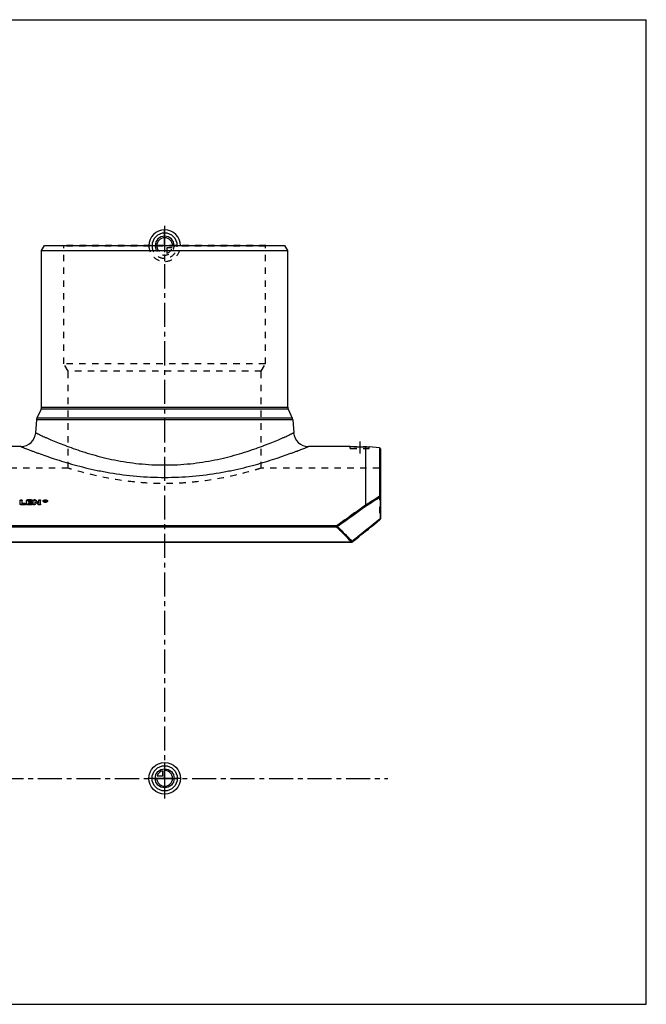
# Model space of a CAD drawing. Header units: millimetres. Extents: x 0 to 1000, y 0 to 1000.
# Tile 2 of 2: x 364 to 1000, y 0 to 1000. Entities that reach past the tile are written whole.
import ezdxf

# ---------------------------------------------------------------- set-up
doc = ezdxf.new("R2010")
doc.units = ezdxf.units.MM
doc.header["$LTSCALE"] = 65.185185
doc.linetypes.add('CENTER', pattern=[0.6, 0.375, -0.075, 0.075, -0.075])
doc.linetypes.add('HIDDEN', pattern=[0.2, 0.1, -0.1])
doc.layers.get('0').update_dxf_attribs({"linetype": 'CONTINUOUS'})
for name, color, linetype in [('ACHSEN_S', 7, 'CONTINUOUS'), ('FASEN', 7, 'CONTINUOUS'), ('KOERPER', 7, 'CONTINUOUS'), ('KONST.EL_MIT_GEO', 7, 'CONTINUOUS'), ('NULLPUNKT_X', 7, 'CONTINUOUS'), ('NULLPUNKT_Y', 7, 'CONTINUOUS'), ('NULLPUNKT_Z', 7, 'CONTINUOUS'), ('RUNDUNG', 7, 'CONTINUOUS'), ('SCHNITT', 7, 'CONTINUOUS')]:
    doc.layers.add(name, color=color, linetype=linetype)

msp = doc.modelspace()

# ---------------------------------------------------------------- linework, layer by layer
at = {"color": 7, "linetype": 'Continuous'}
for p, q in [((0, 1000), (1000, 1000)), ((1000, 0), (1000, 1000)), ((0, 0), (1000, 0))]:
    msp.add_line(p, q, dxfattribs=at)
at = {"layer": 'ACHSEN_S', "color": 40, "linetype": 'CENTER'}
for p, q in [((511, 790.7), (511, 208.5)), ((265, 229.5), (737.5, 229.5))]:
    msp.add_line(p, q, dxfattribs=at)
at = {"layer": 'FASEN', "color": 7, "linetype": 'Continuous'}
for p, q in [((386, 765.5), (388.9, 770.5)), ((388.9, 770.5), (633.1, 770.5)), ((636, 765.5), (633.1, 770.5)), ((386, 765.5), (636, 765.5)), ((729.1, 565.3), (718.5, 566.2))]:
    msp.add_line(p, q, dxfattribs=at)
at = {"layer": 'KOERPER', "color": 7, "linetype": 'Continuous'}
for p, q in [((386, 606.6), (386, 765.5)), ((636, 606.6), (636, 765.5)), ((365.1, 566.5), (322.5, 566.5)), ((699.5, 566.5), (656.9, 566.5))]:
    msp.add_line(p, q, dxfattribs=at)
at = {"layer": 'KOERPER', "color": 8, "linetype": 'HIDDEN'}
for p, q in [((413, 544.5), (293, 544.5)), ((729, 544.5), (609, 544.5))]:
    msp.add_line(p, q, dxfattribs=at)
at = {"layer": 'KONST.EL_MIT_GEO', "color": 8, "linetype": 'HIDDEN'}
for p, q in [((408.7, 770), (408.2, 770.5)), ((613.8, 770.5), (408.2, 770.5)), ((408.7, 650.5), (408.7, 770)), ((613.3, 770), (408.7, 770)), ((613.3, 770), (613.8, 770.5)), ((613.3, 650.5), (613.3, 770)), ((413, 643.1), (408.7, 650.5)), ((613.3, 650.5), (408.7, 650.5)), ((609, 643.1), (613.3, 650.5)), ((413, 544.5), (413, 643.1)), ((609, 643.1), (413, 643.1)), ((609, 544.5), (609, 643.1)), ((371.9, 512.1), (371.9, 512.4)), ((375.6, 512.1), (371.9, 512.1)), ((372.9, 510.3), (372.9, 510.5)), ((375.2, 510.3), (372.9, 510.3)), ((375.2, 510.3), (375.2, 510.5)), ((375.6, 512.1), (375.6, 512.4)), ((378.5, 512.1), (378.5, 512.4)), ((379.2, 512.1), (378.5, 512.1)), ((379.2, 512.1), (379.2, 512.4)), ((380, 511.9), (380, 512.1)), ((388.2, 510.9), (388.2, 511.2)), ((389.8, 511.6), (389.4, 511.6)), ((389.4, 510.3), (389.4, 510.3)), ((389.5, 510.3), (389.4, 510.3)), ((389.7, 511.1), (389.7, 511.3)), ((389.8, 511), (389.7, 511)), ((389.8, 511.6), (389.8, 511.8)), ((389.8, 511), (389.8, 511.3)), ((390, 511.2), (390, 511.4)), ((390.1, 510.9), (390.1, 511.1)), ((390.3, 510.3), (390.2, 510.3)), ((390.3, 510.3), (390.3, 510.3)), ((391.5, 510.9), (391.5, 511.2)), ((366.3, 508.3), (366.3, 508.6)), ((369, 508.3), (366.3, 508.3)), ((369, 508.3), (369, 508.6)), ((372.9, 508.3), (372.9, 508.6)), ((375.6, 508.3), (372.9, 508.3)), ((375.6, 508.3), (375.6, 508.6)), ((383.1, 509.1), (383.1, 509.4))]:
    msp.add_line(p, q, dxfattribs=at)
at = {"layer": 'KONST.EL_MIT_GEO', "color": 7, "linetype": 'Continuous'}
for p, q in [((364.3, 507.8), (364.3, 511.8)), ((366.3, 508.6), (366.3, 511.8)), ((370.9, 507.8), (370.9, 511.8)), ((375.6, 512.4), (371.9, 512.4)), ((372.9, 510.5), (372.9, 511.3)), ((375.6, 511.3), (372.9, 511.3)), ((375.6, 511), (372.9, 511)), ((375.2, 510.5), (372.9, 510.5)), ((375.6, 511), (375.6, 511.3)), ((376.6, 511.6), (376.6, 511.8)), ((377.5, 507.8), (377.5, 511.8)), ((379.2, 512.4), (378.5, 512.4)), ((379.5, 507.8), (379.5, 510.5)), ((383.1, 509.4), (383.1, 511.8)), ((385.1, 507.8), (385.1, 511.8)), ((387.7, 510.9), (387.7, 511.2)), ((389.4, 510.3), (389.4, 511.8)), ((389.8, 511.8), (389.4, 511.8)), ((389.7, 510.6), (389.4, 510.6)), ((389.7, 510.3), (389.5, 510.3)), ((389.7, 511.3), (389.7, 511.6)), ((389.8, 511.6), (389.7, 511.6)), ((389.8, 511.4), (389.7, 511.4)), ((389.8, 511.3), (389.7, 511.3)), ((389.7, 510.3), (389.7, 511.1)), ((389.8, 511.1), (389.7, 511.1)), ((389.8, 510.8), (389.7, 510.8)), ((389.8, 511.4), (389.8, 511.6)), ((389.8, 510.8), (389.8, 511.1)), ((390, 511.4), (390, 511.5)), ((390, 510.3), (390, 510.6)), ((390.3, 510.6), (390, 510.6)), ((390.2, 510.3), (390, 510.3)), ((390.3, 511.2), (390.3, 511.5)), ((390.3, 510.3), (390.3, 510.6)), ((392, 510.9), (392, 511.2)), ((365.3, 507.2), (365.3, 507.5)), ((369, 507.5), (365.3, 507.5)), ((369, 507.2), (365.3, 507.2)), ((369, 508.6), (366.3, 508.6)), ((369, 507.2), (369, 507.5)), ((369.9, 507.8), (369.9, 508)), ((371.9, 507.2), (371.9, 507.5)), ((375.6, 507.5), (371.9, 507.5)), ((375.6, 507.2), (371.9, 507.2)), ((372.9, 508.6), (372.9, 509.4)), ((375.2, 509.4), (372.9, 509.4)), ((375.2, 509.2), (372.9, 509.2)), ((375.6, 508.6), (372.9, 508.6)), ((375.2, 509.2), (375.2, 509.4)), ((375.6, 507.2), (375.6, 507.5)), ((376.2, 509.7), (376.2, 510)), ((376.6, 507.8), (376.6, 508)), ((382.6, 507.5), (382.6, 507.7)), ((383.5, 507.2), (383.5, 507.5)), ((384.1, 507.5), (383.5, 507.5)), ((384.1, 507.2), (383.5, 507.2)), ((384.1, 507.2), (384.1, 507.5))]:
    msp.add_line(p, q, dxfattribs=at)
for centre, radius, start, end in [((122.9, 220.9), 386.9, 47.8409, 48.4553), ((123.1, 220.7), 386.8, 47.8662, 48.4806), ((129.7, 225.9), 380.2, 48.2034, 48.8251), ((389.8, 509.2), 2.69, 99.7749, 100.9354), ((389.8, 513.2), 2.89, 261.0846, 269.1119), ((389.9, 508.8), 3.01, 87.1446, 94.8698), ((389.8, 510.9), 0.451, 86.7313, 90.0107), ((389.8, 511), 0.437, 83.4142, 86.7259), ((389.8, 511.7), 0.445, 270.004, 273.3475), ((389.9, 511.5), 0.0753, 0.0708, 11.0017), ((389.9, 511.4), 0.0774, 349.2395, 359.9505), ((389.9, 513), 2.69, 279.0583, 281.1475)]:
    msp.add_arc(centre, radius, start, end, dxfattribs=at)
at = {"layer": 'KONST.EL_MIT_GEO', "color": 8, "linetype": 'HIDDEN'}
for centre, radius, start, end in [((129.9, 225.6), 380.1, 48.2287, 48.8503), ((388.7, 510.9), 0.507, 165.7153, 180.0109), ((389.8, 509), 2.82, 96.8665, 99.764), ((389.8, 508.9), 2.93, 94.8946, 96.5681), ((389.8, 509), 2.9, 96.5699, 96.8797), ((389.9, 511.5), 0.677, 291.2879, 294.6848), ((391, 510.9), 0.507, 359.9894, 14.2854)]:
    msp.add_arc(centre, radius, start, end, dxfattribs=at)
at = {"layer": 'KONST.EL_MIT_GEO', "color": 7, "linetype": 'Continuous'}
for centre, major_axis, start_param, end_param in [((390, 229.5), (-42.8, 337.2), -0.60889, -0.60602), ((390, 229.5), (-42.7, 336.9), 5.6743, 5.67716), ((390.3, 229.5), (-42.8, 337.2), -0.60889, -0.60571)]:
    msp.add_ellipse(centre, major_axis=major_axis, ratio=0.18188, start_param=start_param, end_param=end_param, dxfattribs=at)
at = {"layer": 'KONST.EL_MIT_GEO', "color": 8, "linetype": 'HIDDEN'}
msp.add_ellipse((390.3, 229.5), major_axis=(-42.7, 336.9), ratio=0.18188, start_param=-0.60889, end_param=-0.60571, dxfattribs=at)
for points, knots in [([(609, 544.5), (606.5, 543.7), (597, 540.9), (577, 535.7), (553.2, 531.5), (530, 529.3), (511, 528.7), (492, 529.3), (468.8, 531.5), (445, 535.7), (425, 540.9), (415.5, 543.7), (413, 544.5)], [0, 0, 0, 0, 0.03942, 0.14927, 0.31057, 0.40344, 0.5, 0.59656, 0.68943, 0.85073, 0.96058, 1, 1, 1, 1]), ([(364.3, 511.6), (364.3, 511.7), (364.4, 511.8), (364.6, 512), (365, 512.1), (365.3, 512.1), (365.7, 512.1), (366, 512), (366.2, 511.8), (366.3, 511.7), (366.3, 511.6)], [0, 0, 0, 0, 0.09148, 0.20352, 0.34475, 0.49975, 0.65571, 0.79622, 0.90865, 1, 1, 1, 1]), ([(370.9, 511.6), (370.9, 511.7), (371, 511.8), (371.2, 512), (371.6, 512.1), (371.8, 512.1), (371.9, 512.1)], [0, 0, 0, 0, 0.18098, 0.40822, 0.68712, 1, 1, 1, 1]), ([(375.2, 510.3), (375.4, 510.3), (375.6, 510.2), (375.9, 510.1), (376.2, 510), (376.2, 509.8), (376.2, 509.7)], [0, 0, 0, 0, 0.31456, 0.58986, 0.81911, 1, 1, 1, 1]), ([(375.6, 512.1), (375.7, 512.1), (375.9, 512.1), (376.2, 512), (376.5, 511.8), (376.6, 511.7), (376.6, 511.6)], [0, 0, 0, 0, 0.31587, 0.59187, 0.82073, 1, 1, 1, 1]), ([(377.5, 511.6), (377.5, 511.7), (377.6, 511.8), (377.8, 512), (378.2, 512.1), (378.4, 512.1), (378.5, 512.1)], [0, 0, 0, 0, 0.18098, 0.40822, 0.68712, 1, 1, 1, 1]), ([(379.2, 512.1), (379.4, 512.1), (379.7, 512.1), (379.9, 512), (380, 511.9)], [0, 0, 0, 0, 0.5443, 1, 1, 1, 1]), ([(383.1, 511.6), (383.1, 511.7), (383.2, 511.8), (383.4, 512), (383.7, 512.1), (384.1, 512.1), (384.5, 512.1), (384.8, 512), (385, 511.8), (385.1, 511.7), (385.1, 511.6)], [0, 0, 0, 0, 0.09148, 0.20352, 0.34475, 0.49975, 0.65571, 0.79622, 0.90865, 1, 1, 1, 1]), ([(387.7, 510.9), (387.7, 511), (387.7, 511.2), (387.9, 511.4), (388.1, 511.6), (388.4, 511.9), (389.1, 512.1), (389.9, 512.1), (390.7, 512.1), (391.3, 511.9), (391.6, 511.6), (391.8, 511.4), (392, 511.2), (392, 511), (392, 510.9)], [0, 0, 0, 0, 0.04413, 0.09192, 0.14491, 0.20514, 0.34485, 0.50017, 0.65511, 0.79506, 0.85507, 0.9082, 0.95606, 1, 1, 1, 1]), ([(388.2, 510.9), (388.2, 510.9), (388.2, 510.8), (388.3, 510.6), (388.5, 510.4), (388.8, 510.2), (389.2, 510.1), (389.9, 510), (390.5, 510.1), (390.9, 510.2), (391.2, 510.4), (391.4, 510.6), (391.5, 510.8), (391.5, 510.9), (391.5, 510.9)], [0, 0, 0, 0, 0.04401, 0.09193, 0.14511, 0.20522, 0.34515, 0.49975, 0.65484, 0.79448, 0.85495, 0.90793, 0.95575, 1, 1, 1, 1]), ([(389.8, 511.6), (389.8, 511.6), (390, 511.6), (390.1, 511.5), (390.2, 511.4), (390.3, 511.4), (390.3, 511.3), (390.3, 511.3)], [0, 0, 0, 0, 0.30961, 0.52455, 0.71161, 0.86553, 1, 1, 1, 1]), ([(389.8, 511), (389.8, 511), (389.9, 511), (390, 511.1), (390, 511.2)], [0, 0, 0, 0, 0.32542, 1, 1, 1, 1]), ([(369, 508.3), (369.1, 508.3), (369.3, 508.3), (369.6, 508.2), (369.9, 508), (369.9, 507.9), (369.9, 507.8)], [0, 0, 0, 0, 0.31324, 0.58783, 0.81749, 1, 1, 1, 1]), ([(375.6, 508.3), (375.7, 508.3), (375.9, 508.3), (376.2, 508.2), (376.5, 508), (376.6, 507.9), (376.6, 507.8)], [0, 0, 0, 0, 0.31324, 0.58783, 0.81749, 1, 1, 1, 1])]:
    msp.add_open_spline(points, degree=3, knots=knots, dxfattribs=at)
at = {"layer": 'KONST.EL_MIT_GEO', "color": 7, "linetype": 'Continuous'}
for points, knots in [([(364.3, 511.8), (364.3, 511.9), (364.4, 512.1), (364.6, 512.2), (365, 512.3), (365.3, 512.4), (365.7, 512.3), (366, 512.2), (366.2, 512.1), (366.3, 511.9), (366.3, 511.8)], [0, 0, 0, 0, 0.09032, 0.2038, 0.34385, 0.5, 0.65616, 0.7962, 0.90969, 1, 1, 1, 1]), ([(370.9, 511.8), (370.9, 511.9), (371, 512.1), (371.2, 512.2), (371.6, 512.3), (371.8, 512.4), (371.9, 512.4)], [0, 0, 0, 0, 0.18063, 0.40764, 0.68769, 1, 1, 1, 1]), ([(375.2, 510.5), (375.4, 510.5), (375.6, 510.5), (375.9, 510.4), (376.2, 510.2), (376.2, 510), (376.2, 510)], [0, 0, 0, 0, 0.31096, 0.59032, 0.81772, 1, 1, 1, 1]), ([(375.6, 512.4), (375.7, 512.4), (375.9, 512.3), (376.2, 512.2), (376.5, 512.1), (376.6, 511.9), (376.6, 511.8)], [0, 0, 0, 0, 0.31229, 0.59237, 0.81935, 1, 1, 1, 1]), ([(376.6, 511.8), (376.6, 511.8), (376.5, 511.6), (376.2, 511.4), (375.9, 511.3), (375.7, 511.3), (375.6, 511.3)], [0, 0, 0, 0, 0.18073, 0.40792, 0.68798, 1, 1, 1, 1]), ([(376.6, 511.6), (376.6, 511.5), (376.5, 511.3), (376.2, 511.2), (375.9, 511.1), (375.7, 511), (375.6, 511)], [0, 0, 0, 0, 0.18043, 0.40828, 0.68503, 1, 1, 1, 1]), ([(377.5, 511.8), (377.5, 511.9), (377.6, 512.1), (377.8, 512.2), (378.2, 512.3), (378.4, 512.4), (378.5, 512.4)], [0, 0, 0, 0, 0.18063, 0.40764, 0.68769, 1, 1, 1, 1]), ([(379.2, 512.4), (379.4, 512.4), (379.7, 512.3), (379.9, 512.2), (380, 512.1)], [0, 0, 0, 0, 0.54491, 1, 1, 1, 1]), ([(383.1, 511.8), (383.1, 511.9), (383.2, 512.1), (383.4, 512.2), (383.7, 512.3), (384.1, 512.4), (384.5, 512.3), (384.8, 512.2), (385, 512.1), (385.1, 511.9), (385.1, 511.8)], [0, 0, 0, 0, 0.09032, 0.2038, 0.34385, 0.5, 0.65616, 0.7962, 0.90969, 1, 1, 1, 1]), ([(387.7, 511.2), (387.7, 511.3), (387.7, 511.4), (387.9, 511.7), (388.1, 511.9), (388.4, 512.1), (389.1, 512.3), (389.9, 512.4), (390.7, 512.3), (391.3, 512.1), (391.6, 511.9), (391.8, 511.7), (392, 511.4), (392, 511.3), (392, 511.2)], [0, 0, 0, 0, 0.04398, 0.09145, 0.14485, 0.20516, 0.34456, 0.5, 0.65543, 0.79484, 0.85515, 0.90855, 0.95602, 1, 1, 1, 1]), ([(392, 511.2), (392, 511.1), (392, 511), (391.8, 510.7), (391.6, 510.5), (391.3, 510.3), (390.7, 510.1), (389.9, 510), (389.1, 510.1), (388.4, 510.3), (388.1, 510.5), (387.9, 510.7), (387.7, 511), (387.7, 511.1), (387.7, 511.2)], [0, 0, 0, 0, 0.04397, 0.09154, 0.14507, 0.20549, 0.34486, 0.5, 0.65514, 0.79451, 0.85493, 0.90846, 0.95603, 1, 1, 1, 1]), ([(392, 510.9), (392, 510.9), (392, 510.7), (391.8, 510.5), (391.6, 510.3), (391.3, 510), (390.7, 509.8), (389.9, 509.7), (389.1, 509.8), (388.4, 510), (388.1, 510.3), (387.9, 510.5), (387.7, 510.7), (387.7, 510.9), (387.7, 510.9)], [0, 0, 0, 0, 0.04412, 0.09201, 0.14512, 0.20546, 0.34513, 0.50017, 0.65483, 0.79475, 0.85485, 0.90811, 0.95607, 1, 1, 1, 1]), ([(391.5, 511.2), (391.5, 511.3), (391.4, 511.5), (391.2, 511.7), (390.9, 511.9), (390.5, 512.1), (389.9, 512.1), (389.2, 512.1), (388.8, 511.9), (388.5, 511.7), (388.3, 511.5), (388.2, 511.3), (388.2, 511.2)], [0, 0, 0, 0, 0.09046, 0.14401, 0.20448, 0.34422, 0.5, 0.65578, 0.79552, 0.85599, 0.90954, 1, 1, 1, 1]), ([(388.4, 511.4), (388.4, 511.4), (388.3, 511.3), (388.2, 511.2), (388.2, 511.1)], [0, 0, 0, 0, 0.26737, 1, 1, 1, 1]), ([(388.2, 511.2), (388.2, 511.1), (388.3, 510.9), (388.5, 510.6), (388.9, 510.4), (389.2, 510.3), (389.4, 510.3)], [0, 0, 0, 0, 0.1893, 0.41467, 0.6877, 1, 1, 1, 1]), ([(389.3, 511.8), (389.1, 511.8), (388.8, 511.7), (388.5, 511.5), (388.4, 511.4)], [0, 0, 0, 0, 0.54444, 1, 1, 1, 1]), ([(389.8, 511.8), (389.8, 511.8), (390, 511.8), (390.1, 511.8), (390.2, 511.7), (390.3, 511.6), (390.3, 511.5), (390.3, 511.5)], [0, 0, 0, 0, 0.31127, 0.52539, 0.71148, 0.86666, 1, 1, 1, 1]), ([(390, 511.5), (390, 511.5), (390, 511.6), (389.9, 511.6), (389.8, 511.6), (389.8, 511.6)], [0, 0, 0, 0, 0.18547, 0.55014, 1, 1, 1, 1]), ([(389.8, 511.3), (389.8, 511.3), (389.9, 511.3), (390, 511.3), (390, 511.4)], [0, 0, 0, 0, 0.31624, 1, 1, 1, 1]), ([(389.8, 510.3), (389.9, 510.3), (390.1, 510.3), (390.3, 510.3), (390.3, 510.3)], [0, 0, 0, 0, 0.75292, 1, 1, 1, 1]), ([(390, 511.3), (390, 511.3), (390, 511.4), (389.9, 511.4), (389.9, 511.4)], [0, 0, 0, 0, 0.22686, 1, 1, 1, 1]), ([(391.3, 511.4), (391.2, 511.5), (390.7, 511.8), (390.3, 511.8), (390, 511.8)], [0, 0, 0, 0, 0.45099, 1, 1, 1, 1]), ([(390.2, 511.2), (390.2, 511.2), (390.2, 511.2), (390.1, 511.2), (390.1, 511.1)], [0, 0, 0, 0, 0.23454, 1, 1, 1, 1]), ([(390.3, 511.1), (390.3, 511.1), (390.3, 511), (390.2, 511), (390.2, 510.9)], [0, 0, 0, 0, 0.21858, 1, 1, 1, 1]), ([(390.3, 511.4), (390.3, 511.4), (390.3, 511.3), (390.3, 511.3), (390.3, 511.3)], [0, 0, 0, 0, 0.73094, 1, 1, 1, 1]), ([(390.4, 510.3), (390.6, 510.4), (390.8, 510.4), (391.2, 510.6), (391.4, 510.9), (391.5, 511.1), (391.5, 511.2)], [0, 0, 0, 0, 0.31142, 0.58285, 0.80828, 1, 1, 1, 1]), ([(391.5, 511.1), (391.5, 511.1), (391.4, 511.2), (391.4, 511.3), (391.3, 511.4)], [0, 0, 0, 0, 0.2343, 1, 1, 1, 1]), ([(365.3, 507.5), (365.2, 507.5), (365, 507.5), (364.6, 507.6), (364.4, 507.8), (364.3, 508), (364.3, 508)], [0, 0, 0, 0, 0.30939, 0.58797, 0.81601, 1, 1, 1, 1]), ([(365.3, 507.2), (365.2, 507.2), (365, 507.3), (364.6, 507.4), (364.4, 507.5), (364.3, 507.7), (364.3, 507.8)], [0, 0, 0, 0, 0.30986, 0.58846, 0.81559, 1, 1, 1, 1]), ([(369, 508.6), (369.1, 508.6), (369.3, 508.6), (369.6, 508.5), (369.9, 508.3), (369.9, 508.1), (369.9, 508)], [0, 0, 0, 0, 0.30963, 0.58827, 0.81608, 1, 1, 1, 1]), ([(369.9, 508), (369.9, 508), (369.9, 507.8), (369.6, 507.6), (369.3, 507.5), (369.1, 507.5), (369, 507.5)], [0, 0, 0, 0, 0.18401, 0.41201, 0.69063, 1, 1, 1, 1]), ([(369.9, 507.8), (369.9, 507.7), (369.9, 507.5), (369.6, 507.4), (369.3, 507.3), (369.1, 507.2), (369, 507.2)], [0, 0, 0, 0, 0.18367, 0.41231, 0.68764, 1, 1, 1, 1]), ([(371.9, 507.5), (371.8, 507.5), (371.6, 507.5), (371.2, 507.6), (371, 507.8), (370.9, 508), (370.9, 508)], [0, 0, 0, 0, 0.30939, 0.58797, 0.81601, 1, 1, 1, 1]), ([(371.9, 507.2), (371.8, 507.2), (371.6, 507.3), (371.2, 507.4), (371, 507.5), (370.9, 507.7), (370.9, 507.8)], [0, 0, 0, 0, 0.30986, 0.58846, 0.81559, 1, 1, 1, 1]), ([(376.2, 510), (376.2, 509.9), (376.2, 509.7), (375.9, 509.5), (375.6, 509.4), (375.4, 509.4), (375.2, 509.4)], [0, 0, 0, 0, 0.18237, 0.40997, 0.68931, 1, 1, 1, 1]), ([(376.2, 509.7), (376.2, 509.6), (376.2, 509.5), (375.9, 509.3), (375.6, 509.2), (375.4, 509.2), (375.2, 509.2)], [0, 0, 0, 0, 0.18205, 0.41028, 0.68632, 1, 1, 1, 1]), ([(375.6, 508.6), (375.7, 508.6), (375.9, 508.6), (376.2, 508.5), (376.5, 508.3), (376.6, 508.1), (376.6, 508)], [0, 0, 0, 0, 0.30963, 0.58827, 0.81608, 1, 1, 1, 1]), ([(376.6, 508), (376.6, 508), (376.5, 507.8), (376.2, 507.6), (375.9, 507.5), (375.7, 507.5), (375.6, 507.5)], [0, 0, 0, 0, 0.18401, 0.41201, 0.69063, 1, 1, 1, 1]), ([(376.6, 507.8), (376.6, 507.7), (376.5, 507.5), (376.2, 507.4), (375.9, 507.3), (375.7, 507.2), (375.6, 507.2)], [0, 0, 0, 0, 0.18367, 0.41231, 0.68764, 1, 1, 1, 1]), ([(379.5, 508), (379.5, 508), (379.5, 507.8), (379.2, 507.6), (378.9, 507.5), (378.5, 507.5), (378.2, 507.5), (377.8, 507.6), (377.6, 507.8), (377.5, 508), (377.5, 508)], [0, 0, 0, 0, 0.092, 0.206, 0.34531, 0.5, 0.65469, 0.794, 0.90801, 1, 1, 1, 1]), ([(379.5, 507.8), (379.5, 507.7), (379.5, 507.5), (379.2, 507.4), (378.9, 507.3), (378.5, 507.2), (378.2, 507.3), (377.8, 507.4), (377.6, 507.5), (377.5, 507.7), (377.5, 507.8)], [0, 0, 0, 0, 0.09316, 0.2057, 0.34619, 0.49976, 0.65427, 0.79404, 0.90697, 1, 1, 1, 1]), ([(383.5, 507.5), (383.3, 507.5), (383, 507.5), (382.7, 507.6), (382.6, 507.7)], [0, 0, 0, 0, 0.54311, 1, 1, 1, 1]), ([(383.5, 507.2), (383.3, 507.2), (383, 507.3), (382.7, 507.4), (382.6, 507.5)], [0, 0, 0, 0, 0.54256, 1, 1, 1, 1]), ([(385.1, 508), (385.1, 508), (385, 507.8), (384.8, 507.6), (384.5, 507.5), (384.2, 507.5), (384.1, 507.5)], [0, 0, 0, 0, 0.18399, 0.41204, 0.69062, 1, 1, 1, 1]), ([(385.1, 507.8), (385.1, 507.7), (385, 507.5), (384.8, 507.4), (384.5, 507.3), (384.2, 507.2), (384.1, 507.2)], [0, 0, 0, 0, 0.18431, 0.41255, 0.68998, 1, 1, 1, 1])]:
    msp.add_open_spline(points, degree=3, knots=knots, dxfattribs=at)
for points in [[(389.9, 511.4), (389.9, 511.4), (389.9, 511.4), (389.8, 511.4)], [(390.3, 511.3), (390.3, 511.3), (390.3, 511.2), (390.2, 511.2)], [(390.3, 511.2), (390.3, 511.1), (390.3, 511.1), (390.3, 511.1)]]:
    msp.add_open_spline(points, degree=3, dxfattribs=at)
at = {"layer": 'KONST.EL_MIT_GEO', "color": 8, "linetype": 'HIDDEN'}
for points in [[(390, 511.3), (390, 511.3), (390, 511.3), (390, 511.3)], [(390, 511.3), (390, 511.3), (390, 511.3), (390, 511.3)], [(390.2, 510.9), (390.2, 510.9), (390.2, 510.9), (390.1, 510.9)]]:
    msp.add_open_spline(points, degree=3, dxfattribs=at)
at = {"layer": 'NULLPUNKT_X', "color": 40, "linetype": 'Continuous'}
for p, q in [((511, 770.5), (511, 786.4)), ((511, 245.5), (511, 213.5))]:
    msp.add_line(p, q, dxfattribs=at)
at = {"layer": 'NULLPUNKT_X', "color": 8, "linetype": 'HIDDEN'}
msp.add_line((511, 770.5), (511, 754.6), dxfattribs=at)
at = {"layer": 'NULLPUNKT_Y', "color": 8, "linetype": 'HIDDEN'}
for p, q in [((511, 770.5), (511, 762.5)), ((511, 770.5), (519, 770.5)), ((513.2, 768.3), (513.2, 762.8)), ((518.7, 768.3), (513.2, 768.3))]:
    msp.add_line(p, q, dxfattribs=at)
at = {"layer": 'NULLPUNKT_Y', "color": 40, "linetype": 'Continuous'}
for p, q in [((508.8, 231.7), (503.3, 231.7)), ((508.8, 237.2), (508.8, 231.7)), ((511, 229.5), (511, 237.5)), ((511, 229.5), (503, 229.5))]:
    msp.add_line(p, q, dxfattribs=at)
for radius in [16, 12.8, 9.6]:
    msp.add_circle((511, 229.5), radius, dxfattribs=at)
for centre, radius, start, end in [((511, 770.5), 16, 0, 180), ((511, 770.5), 12.8, 0, 180), ((511, 770.5), 9.6, 0, 179.9999), ((511, 770.5), 8, 0, 179.9999), ((511, 229.5), 8, 180, 90), ((511, 229.5), 8, 105.962, 164.038)]:
    msp.add_arc(centre, radius, start, end, dxfattribs=at)
at = {"layer": 'NULLPUNKT_Y', "color": 8, "linetype": 'HIDDEN'}
for radius, start, end in [(16, 180, 360), (12.8, 180, 360), (9.6, 179.9999, 360), (8, 179.9999, 270), (8, 285.962, 344.038)]:
    msp.add_arc((511, 770.5), radius, start, end, dxfattribs=at)
at = {"layer": 'NULLPUNKT_Z', "color": 8, "linetype": 'HIDDEN'}
msp.add_line((495, 770.5), (527, 770.5), dxfattribs=at)
at = {"layer": 'NULLPUNKT_Z', "color": 40, "linetype": 'Continuous'}
msp.add_line((527, 229.5), (495, 229.5), dxfattribs=at)
at = {"layer": 'RUNDUNG', "color": 7, "linetype": 'Continuous'}
for p, q in [((385.6, 604.5), (381.4, 595.3)), ((636.4, 604.5), (385.6, 604.5)), ((386, 606.6), (636, 606.6)), ((636.4, 604.5), (640.6, 595.3)), ((380.9, 593.6), (380, 580.5)), ((641.1, 593.6), (380.9, 593.6)), ((640.6, 595.3), (381.4, 595.3)), ((641.1, 593.6), (642, 580.5)), ((729.1, 565.3), (729.1, 516.3)), ((730, 564.3), (730, 493.2)), ((730, 515.4), (729.8, 515.4)), ((729.8, 515.4), (729.8, 493.2)), ((730, 493.2), (729.8, 493.2)), ((336.5, 486.2), (685.5, 486.2)), ((336.5, 484.8), (685.5, 484.8)), ((685.5, 486.2), (685.5, 484.8)), ((321.4, 469.6), (700.5, 469.6)), ((321.4, 469.2), (700.5, 469.2)), ((700.5, 469.6), (700.5, 469.2))]:
    msp.add_line(p, q, dxfattribs=at)
at = {"layer": 'RUNDUNG', "color": 8, "linetype": 'HIDDEN'}
for p, q in [((729, 544.5), (729, 492.4)), ((714.6, 480.1), (714.6, 480.1)), ((717.8, 482.7), (717.8, 482.7)), ((708, 474.8), (708, 474.8)), ((321.4, 469.5), (700.5, 469.5))]:
    msp.add_line(p, q, dxfattribs=at)
at = {"layer": 'RUNDUNG', "color": 7, "linetype": 'Continuous'}
msp.add_lwpolyline([(701.2, 469.4), (704.6, 472.1), (708, 474.8), (711.3, 477.5), (714.6, 480.1), (717.8, 482.7), (720.9, 485.2), (723.9, 487.7), (726.9, 490.1), (729.6, 492.4)], dxfattribs=at)
for centre, radius, start, end in [((381, 606.6), 5, 335.556, 360), ((641, 606.6), 5, 180, 204.444), ((385.9, 593.3), 5, 155.556, 176), ((636.1, 593.3), 5, 4, 24.444), ((365.1, 581.5), 15, 270, 356), ((656.9, 581.5), 15, 184, 270), ((729, 564.3), 1, 0, 85), ((290.8, 1177.6), 793.4, 302.3222, 303.532), ((291.6, 1181.3), 797.1, 302.1459, 303.3505), ((729, 493.2), 1, 309.5492, 360), ((483.1, 268.6), 296.1, 42.7382, 46.8835), ((483.7, 268.5), 296.6, 42.8408, 46.9865), ((700.5, 470.2), 1, 270, 308.235)]:
    msp.add_arc(centre, radius, start, end, dxfattribs=at)
at = {"layer": 'RUNDUNG', "color": 8, "linetype": 'HIDDEN'}
for centre, radius, start, end in [((729, 545.5), 1, 270, 360), ((280.9, 1193), 811.7, 302.3359, 303.5183), ((281.6, 1196.7), 815.5, 302.1595, 303.3369), ((729, 493.4), 1.07, 291.7023, 298.5435), ((483.1, 268.7), 296.1, 42.7378, 46.8837), ((483.7, 268.5), 296.7, 42.8419, 46.9864), ((701, 469.7), 0.345, 306.6533, 308.2262)]:
    msp.add_arc(centre, radius, start, end, dxfattribs=at)
at = {"layer": 'RUNDUNG', "color": 7, "linetype": 'Continuous'}
for points, knots in [([(380, 580.5), (380, 580.5), (380, 580.4), (380.1, 580.4), (380.1, 580.4), (380.2, 580.4), (380.3, 580.3), (380.4, 580.3), (380.7, 580.1), (381, 580), (381.5, 579.8), (382, 579.5), (382.8, 579.1), (384.1, 578.5), (385.8, 577.7), (387.8, 576.8), (390.1, 575.8), (392.7, 574.6), (396.7, 572.9), (402.4, 570.5), (409.9, 567.6), (418.3, 564.5), (427.6, 561.3), (437.8, 558.2), (448.7, 555.3), (464.4, 551.8), (485.2, 548.6), (511, 547.3), (536.8, 548.6), (557.6, 551.8), (573.3, 555.3), (584.2, 558.2), (594.4, 561.3), (603.7, 564.5), (612.1, 567.6), (619.6, 570.5), (625.3, 572.9), (629.3, 574.6), (631.9, 575.8), (634.2, 576.8), (636.2, 577.7), (637.9, 578.5), (639.2, 579.1), (640, 579.5), (640.5, 579.8), (641, 580), (641.3, 580.1), (641.6, 580.3), (641.7, 580.3), (641.8, 580.4), (641.9, 580.4), (641.9, 580.4), (642, 580.4), (642, 580.5), (642, 580.5)], [0, 0, 0, 0, 0.00004, 0.00016, 0.00037, 0.00065, 0.00102, 0.00146, 0.0026, 0.00406, 0.00584, 0.00794, 0.01035, 0.01611, 0.02309, 0.03125, 0.04057, 0.05099, 0.06249, 0.0885, 0.11827, 0.15146, 0.18772, 0.22675, 0.26822, 0.31183, 0.40399, 0.5, 0.59601, 0.68817, 0.73178, 0.77325, 0.81228, 0.84854, 0.88173, 0.9115, 0.93752, 0.94901, 0.95943, 0.96875, 0.97691, 0.98389, 0.98965, 0.99206, 0.99416, 0.99594, 0.9974, 0.99854, 0.99898, 0.99935, 0.99963, 0.99984, 0.99996, 1, 1, 1, 1]), ([(365.1, 566.5), (365.1, 566.5), (365.1, 566.5), (365.1, 566.5), (365.2, 566.5), (365.3, 566.4), (365.5, 566.3), (365.8, 566.2), (366.2, 566), (366.7, 565.8), (367.3, 565.6), (368.3, 565.2), (369.8, 564.6), (371.7, 563.8), (374.1, 562.9), (376.7, 561.9), (379.7, 560.8), (384.3, 559.1), (390.7, 556.8), (399.3, 553.9), (408.8, 550.9), (419.3, 547.8), (430.7, 544.9), (442.8, 542.2), (460.1, 538.9), (482.9, 536), (511, 534.7), (539.1, 536), (561.9, 538.9), (579.2, 542.2), (591.3, 544.9), (602.7, 547.8), (613.2, 550.9), (622.7, 553.9), (631.3, 556.8), (637.7, 559.1), (642.3, 560.8), (645.3, 561.9), (647.9, 562.9), (650.3, 563.8), (652.2, 564.6), (653.7, 565.2), (654.7, 565.6), (655.3, 565.8), (655.8, 566), (656.2, 566.2), (656.5, 566.3), (656.7, 566.4), (656.8, 566.5), (656.9, 566.5), (656.9, 566.5), (656.9, 566.5), (656.9, 566.5)], [0, 0, 0, 0, 0.00004, 0.00017, 0.00037, 0.00067, 0.0015, 0.00266, 0.00415, 0.00597, 0.00812, 0.01059, 0.01647, 0.0236, 0.03193, 0.04142, 0.05204, 0.06373, 0.09015, 0.1203, 0.1538, 0.19029, 0.22942, 0.27085, 0.31423, 0.40544, 0.5, 0.59456, 0.68577, 0.72915, 0.77058, 0.80971, 0.8462, 0.8797, 0.90985, 0.93627, 0.94796, 0.95858, 0.96807, 0.9764, 0.98353, 0.98941, 0.99188, 0.99403, 0.99585, 0.99734, 0.9985, 0.99933, 0.99963, 0.99983, 0.99996, 1, 1, 1, 1]), ([(730, 515.4), (730, 515.5), (730, 515.8), (729.7, 516.1), (729.3, 516.3), (729.1, 516.3)], [0, 0, 0, 0, 0.23422, 0.4787, 1, 1, 1, 1]), ([(729.1, 516.3), (729.2, 516.2), (729.5, 516), (729.7, 515.7), (729.8, 515.4)], [0, 0, 0, 0, 0.24108, 1, 1, 1, 1]), ([(685.5, 486.2), (688, 487.9), (698, 494.8), (707.8, 501.9), (715, 507.2)], [0, 0, 0, 0, 0.25884, 1, 1, 1, 1]), ([(686.1, 485.4), (688.7, 487.2), (698.6, 494), (708.5, 501.1), (715.7, 506.4)], [0, 0, 0, 0, 0.25882, 1, 1, 1, 1]), ([(715, 507.2), (715, 507.2), (715, 507.2), (715, 507.2), (715, 507.2)], [0, 0, 0, 0, 0.22129, 1, 1, 1, 1]), ([(715, 507.2), (715.1, 507.1), (715.4, 506.9), (715.6, 506.6), (715.7, 506.4)], [0, 0, 0, 0, 0.2398, 1, 1, 1, 1]), ([(729.8, 493.2), (727.5, 491.3), (718.1, 483.6), (708.5, 476), (701.2, 470.2)], [0, 0, 0, 0, 0.23883, 1, 1, 1, 1]), ([(729.8, 493.2), (729.8, 493.1), (729.9, 492.8), (729.7, 492.5), (729.6, 492.4)], [0, 0, 0, 0, 0.54513, 1, 1, 1, 1]), ([(685.5, 486.2), (685.6, 486.1), (685.8, 485.9), (686, 485.6), (686.1, 485.4)], [0, 0, 0, 0, 0.48548, 1, 1, 1, 1]), ([(686.1, 485.4), (686, 485.3), (685.8, 485), (685.6, 484.8), (685.5, 484.8)], [0, 0, 0, 0, 0.50233, 1, 1, 1, 1]), ([(701.2, 470.2), (701.2, 470.1), (701.1, 470), (700.9, 469.8), (700.8, 469.7), (700.6, 469.6), (700.5, 469.6)], [0, 0, 0, 0, 0.2425, 0.49716, 0.75328, 1, 1, 1, 1]), ([(701.2, 469.4), (701.2, 469.5), (701.3, 469.6), (701.3, 469.8), (701.3, 470), (701.3, 470.1), (701.2, 470.2)], [0, 0, 0, 0, 0.20222, 0.43053, 0.69708, 1, 1, 1, 1])]:
    msp.add_open_spline(points, degree=3, knots=knots, dxfattribs=at)
at = {"layer": 'RUNDUNG', "color": 8, "linetype": 'HIDDEN'}
for points, knots in [([(715, 507.2), (712.7, 505.5), (702.9, 498.3), (693, 491.4), (685.5, 486.2)], [0, 0, 0, 0, 0.24077, 1, 1, 1, 1]), ([(715.7, 506.4), (713.3, 504.6), (703.6, 497.5), (693.7, 490.6), (686.1, 485.4)], [0, 0, 0, 0, 0.24079, 1, 1, 1, 1]), ([(715, 507.2), (715, 507.2), (715, 507.2), (715, 507.2), (715, 507.2)], [0, 0, 0, 0, 0.30918, 1, 1, 1, 1]), ([(729, 492.4), (726.8, 490.5), (717.3, 482.8), (707.8, 475.2), (700.5, 469.5)], [0, 0, 0, 0, 0.23887, 1, 1, 1, 1]), ([(700.5, 469.5), (703, 471.4), (712.6, 479), (722.1, 486.6), (729, 492.4)], [0, 0, 0, 0, 0.26059, 1, 1, 1, 1]), ([(701.2, 470.2), (703.7, 472.2), (713.3, 479.8), (722.8, 487.5), (729.8, 493.2)], [0, 0, 0, 0, 0.26064, 1, 1, 1, 1]), ([(729, 492.4), (729.1, 492.4), (729.4, 492.4), (729.7, 492.6), (729.9, 492.9), (730, 493.1), (730, 493.2)], [0, 0, 0, 0, 0.27042, 0.52937, 0.77114, 1, 1, 1, 1]), ([(729, 492.4), (729.1, 492.3), (729.3, 492.3), (729.6, 492.4), (729.6, 492.4)], [0, 0, 0, 0, 0.53564, 1, 1, 1, 1]), ([(685.5, 484.8), (685.6, 484.8), (685.8, 485), (686, 485.3), (686.1, 485.4)], [0, 0, 0, 0, 0.49767, 1, 1, 1, 1]), ([(700.5, 469.5), (700.7, 469.4), (700.9, 469.3), (701.1, 469.4), (701.2, 469.4)], [0, 0, 0, 0, 0.55976, 1, 1, 1, 1])]:
    msp.add_open_spline(points, degree=3, knots=knots, dxfattribs=at)
for points in [[(729.4, 492.4), (729.3, 492.4), (729.1, 492.4), (729, 492.4)], [(729.7, 492.6), (729.7, 492.6), (729.6, 492.5), (729.5, 492.5)]]:
    msp.add_open_spline(points, degree=3, dxfattribs=at)
at = {"layer": 'SCHNITT', "color": 40, "linetype": 'CENTER'}
msp.add_line((709, 571.5), (709, 559.5), dxfattribs=at)
at = {"layer": 'SCHNITT', "color": 8, "linetype": 'HIDDEN'}
for p, q in [((699.5, 566.5), (699.6, 566.5)), ((699.5, 564.5), (699.5, 566.5)), ((699.5, 564.5), (718.5, 564.5)), ((714.7, 566.4), (715, 566.4)), ((715, 566.4), (715.3, 566.4)), ((718.3, 566.2), (718.5, 566.2)), ((718.5, 564.5), (718.5, 566.2))]:
    msp.add_line(p, q, dxfattribs=at)
at = {"layer": 'SCHNITT', "color": 7, "linetype": 'Continuous'}
msp.add_line((715, 566.4), (715, 507.2), dxfattribs=at)
for centre, radius, start, end in [((709, 903.3), 337, 268.3845, 271.0203), ((738.5, 903.1), 337.5, 266.0125, 266.6078)]:
    msp.add_arc(centre, radius, start, end, dxfattribs=at)
at = {"layer": 'SCHNITT', "color": 8, "linetype": 'HIDDEN'}
for centre, radius, start, end in [((709, 903.5), 337.1, 268.3965, 270.9696), ((738.5, 903.4), 337.8, 266.0566, 266.571)]:
    msp.add_arc(centre, radius, start, end, dxfattribs=at)

doc.saveas('drawing.dxf')
